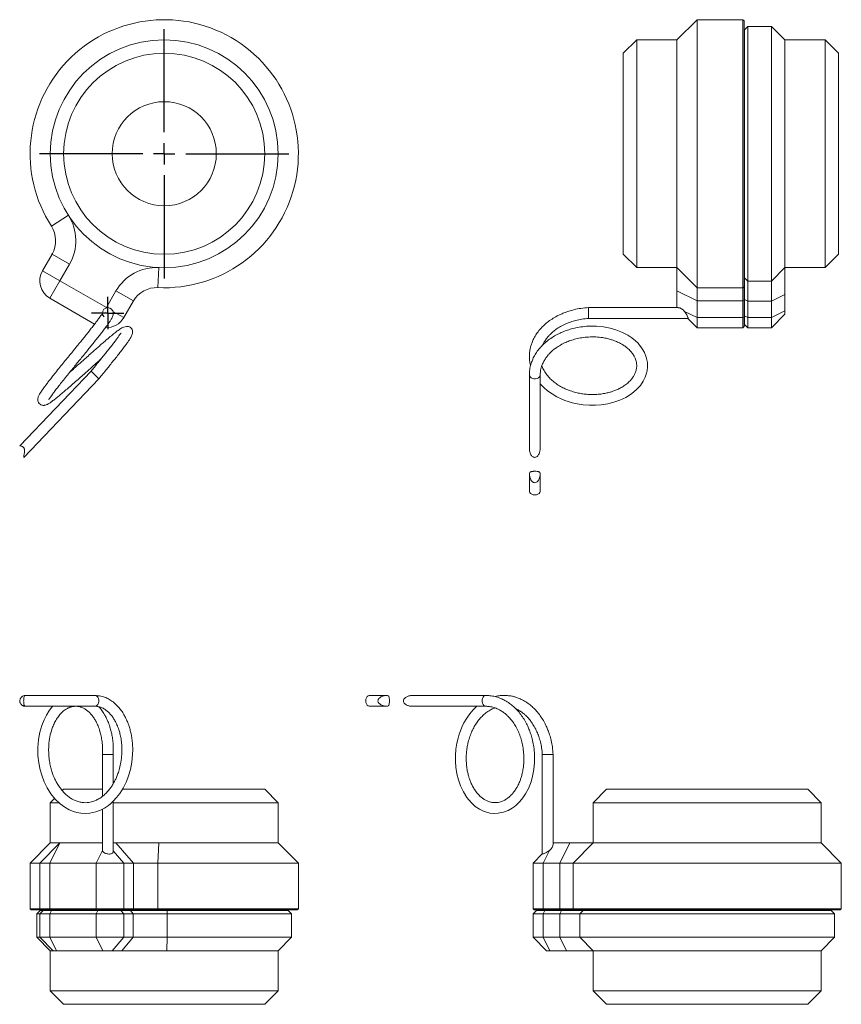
# Model space of a CAD drawing. Header units: inches. Extents: x 1.4 to 14.6, y 1.6 to 10.8.
# Tile 2 of 2: x 7 to 14.6, y 1.6 to 10.8. Entities that reach past the tile are written whole.
import ezdxf

# ---------------------------------------------------------------- set-up
doc = ezdxf.new("R2010")
doc.units = ezdxf.units.IN
doc.header["$MEASUREMENT"] = 0
doc.layers.add('FORMAT', color=7, linetype='Continuous')

# ---------------------------------------------------------------- blocks, each defined once
blk = doc.blocks.new('SW_CENTERMARKSYMBOL_0')
at = {"layer": 'FORMAT', "color": 0}
for p, q in [((0, 0.2), (0, 1.1625)), ((0, 0), (0, 0.1)), ((-0.2, 0), (-1.1625, 0)), ((0, 0), (-0.1, 0)), ((0, 0), (0, -0.1)), ((0, 0), (0.1, 0)), ((0.2, 0), (1.1625, 0)), ((0, -0.2), (0, -1.1625))]:
    blk.add_line(p, q, dxfattribs=at)
blk = doc.blocks.new('SW_CENTERMARKSYMBOL_1')
at = {"layer": 'FORMAT', "color": 0}
for p, q in [((0, 0.1), (0, 0.1505)), ((0, 0), (0, 0.1)), ((-0.1, 0), (-0.1505, 0)), ((0, 0), (-0.1, 0)), ((0, 0), (0, -0.1)), ((0, 0), (0.1, 0)), ((0.1, 0), (0.1505, 0)), ((0, -0.1), (0, -0.1505))]:
    blk.add_line(p, q, dxfattribs=at)

msp = doc.modelspace()

# ---------------------------------------------------------------- linework, layer by layer
at = {"color": 7, "linetype": 'Continuous', "lineweight": 15}
for p, q in [((13.2803, 10.8189), (13.0928, 10.6314)), ((13.7078, 10.8189), (13.2803, 10.8189)), ((13.2803, 10.8189), (13.2803, 8.3189)), ((13.7178, 10.8089), (13.7078, 10.8189)), ((13.7078, 8.3189), (13.7078, 10.8189)), ((13.7178, 10.8089), (13.7178, 8.3289)), ((13.7541, 10.7564), (13.7228, 10.7252)), ((13.9728, 10.7564), (13.7541, 10.7564)), ((13.7541, 10.7564), (13.7541, 8.3817)), ((14.0978, 10.6314), (13.9728, 10.7564)), ((13.9728, 8.3817), (13.9728, 10.7564)), ((13.7228, 8.413), (13.7228, 10.7252)), ((12.7178, 10.6314), (12.5928, 10.5064)), ((13.0928, 10.6314), (12.7178, 10.6314)), ((12.7178, 10.6314), (12.7178, 8.5064)), ((13.0928, 8.5064), (13.0928, 10.6314)), ((13.7228, 10.6489), (13.7178, 10.6489)), ((14.4728, 10.6314), (14.0978, 10.6314)), ((14.0978, 10.6314), (14.0978, 8.5067)), ((14.5978, 10.5064), (14.4728, 10.6314)), ((14.4728, 9.0377), (14.4728, 10.6314)), ((12.5928, 8.6314), (12.5928, 10.5064)), ((14.5978, 10.5064), (14.5978, 9.1002)), ((14.5978, 9.1002), (14.5978, 8.6314)), ((14.4728, 8.5064), (14.4728, 9.0377)), ((7.2626, 8.8932), (7.4203, 8.9946)), ((7.1791, 8.4778), (7.2687, 8.6331)), ((7.268, 8.6318), (7.2719, 8.6388)), ((7.2687, 8.6331), (7.4311, 8.5394)), ((12.5928, 8.6314), (12.7178, 8.5064)), ((14.4728, 8.5064), (14.5978, 8.6314)), ((7.3414, 8.3841), (7.1791, 8.4778)), ((7.4311, 8.5394), (7.3414, 8.3841)), ((8.2549, 8.3203), (8.2638, 8.5076)), ((12.7178, 8.5064), (13.0928, 8.5064)), ((13.0928, 8.5064), (13.2803, 8.3189)), ((13.0928, 8.2894), (13.0928, 8.5064)), ((13.7178, 8.4889), (13.7228, 8.4889)), ((14.0978, 8.5067), (13.9728, 8.3817)), ((14.0978, 8.5067), (14.0978, 8.2568)), ((14.0978, 8.5064), (14.4728, 8.5064)), ((7.3414, 8.3841), (7.2477, 8.2217)), ((7.3414, 8.3841), (7.7745, 8.1341)), ((13.7228, 8.413), (13.7541, 8.3817)), ((13.7228, 8.21), (13.7228, 8.413)), ((13.7541, 8.3817), (13.9728, 8.3817)), ((13.7541, 8.3817), (13.7541, 8.1943)), ((13.9728, 8.1943), (13.9728, 8.3817)), ((7.7745, 8.1341), (7.8641, 8.2894)), ((8.0265, 8.1956), (7.8641, 8.2894)), ((13.2803, 8.1956), (13.0928, 8.2894)), ((13.0928, 8.1341), (13.0928, 8.2894)), ((13.2803, 8.3189), (13.7078, 8.3189)), ((13.2803, 8.3189), (13.2803, 8.1956)), ((13.7078, 8.3189), (13.7178, 8.3289)), ((13.7078, 8.1956), (13.7078, 8.3189)), ((13.7178, 8.3289), (13.7178, 8.2006)), ((7.6654, 7.9805), (7.2477, 8.2217)), ((8.0265, 8.1956), (7.9368, 8.0403)), ((8.0298, 8.2012), (8.0258, 8.1943)), ((13.7078, 8.1956), (13.2803, 8.1956)), ((13.2803, 8.1956), (13.2803, 8.0403)), ((13.7178, 8.2006), (13.7078, 8.1956)), ((13.7078, 8.0403), (13.7078, 8.1956)), ((13.7178, 8.2006), (13.7178, 8.0453)), ((13.7541, 8.1943), (13.7228, 8.21)), ((13.7228, 8.0559), (13.7228, 8.21)), ((13.9728, 8.1943), (13.7541, 8.1943)), ((13.7541, 8.1943), (13.7541, 8.0403)), ((14.0978, 8.2568), (13.9728, 8.1943)), ((13.9728, 8.0403), (13.9728, 8.1943)), ((14.0978, 8.2568), (14.0978, 8.1028)), ((7.7745, 8.1341), (7.7726, 8.1309)), ((7.7745, 8.1341), (7.7776, 8.1322)), ((7.8362, 8.0984), (7.9368, 8.0403)), ((13.1051, 8.1333), (12.2678, 8.1333)), ((12.2678, 8.0479), (12.2678, 8.1333)), ((13.0928, 8.1341), (13.0936, 8.1333)), ((13.0928, 8.1341), (13.0943, 8.1333)), ((13.1642, 8.0984), (13.2803, 8.0403)), ((14.0978, 8.1028), (13.9728, 8.0403)), ((14.0978, 8.1028), (14.0978, 8.0716)), ((7.7388, 8.0723), (7.7339, 8.0638)), ((12.2678, 8.0323), (12.2678, 8.0479)), ((12.2678, 8.0323), (13.1964, 8.0323)), ((13.1946, 8.0323), (13.2803, 7.9466)), ((13.2803, 8.0403), (13.7078, 8.0403)), ((13.2803, 8.0403), (13.2803, 7.9466)), ((13.7178, 8.0453), (13.7078, 8.0403)), ((13.7078, 7.9466), (13.7078, 8.0403)), ((13.7178, 8.0453), (13.7178, 7.9566)), ((13.7541, 8.0403), (13.7228, 8.0559)), ((13.7228, 7.9778), (13.7228, 8.0559)), ((13.7541, 8.0403), (13.9728, 8.0403)), ((13.7541, 8.0403), (13.7541, 7.9466)), ((13.9728, 7.9466), (14.0978, 8.0716)), ((13.9728, 7.9466), (13.9728, 8.0403)), ((13.2803, 7.9466), (13.7078, 7.9466)), ((13.7078, 7.9466), (13.7178, 7.9566)), ((13.7228, 7.9778), (13.7541, 7.9466)), ((13.7541, 7.9466), (13.9728, 7.9466)), ((7.632, 7.5404), (6.967, 6.8449)), ((7.632, 7.5404), (7.705, 7.4706)), ((7.004, 6.7374), (7.705, 7.4706)), ((11.7173, 7.5055), (11.7173, 6.8164)), ((11.8183, 6.8164), (11.8183, 7.5055)), ((11.7173, 6.5795), (11.7173, 6.4213)), ((11.8183, 6.4213), (11.8183, 6.5795)), ((7.6685, 4.5169), (7.0097, 4.5169)), ((10.385, 4.5169), (10.2268, 4.5169)), ((11.3109, 4.5169), (10.6219, 4.5169)), ((7.0097, 4.4159), (7.6685, 4.4159)), ((10.2268, 4.4159), (10.385, 4.4159)), ((10.6219, 4.4159), (11.3109, 4.4159)), ((7.7377, 3.9664), (7.7377, 3.5762)), ((7.7377, 3.9664), (7.8247, 3.9664)), ((7.8247, 3.9664), (7.8387, 3.9664)), ((7.8387, 3.6938), (7.8387, 3.9664)), ((11.8378, 3.9664), (11.8378, 3.0378)), ((11.8378, 3.9664), (11.8534, 3.9664)), ((11.8534, 3.9664), (11.9388, 3.9664)), ((11.9388, 3.1291), (11.9388, 3.9664)), ((7.3767, 3.6414), (7.3641, 3.6288)), ((7.3767, 3.6414), (7.7377, 3.6414)), ((7.9237, 3.6414), (9.2517, 3.6414)), ((9.3767, 3.5164), (9.2517, 3.6414)), ((12.4369, 3.6414), (12.3119, 3.5164)), ((12.4369, 3.6414), (14.3119, 3.6414)), ((14.4369, 3.5164), (14.3119, 3.6414)), ((7.2925, 3.5572), (7.2517, 3.5164)), ((7.2517, 3.5164), (7.2517, 3.1414)), ((7.3314, 3.5164), (7.2517, 3.5164)), ((7.8387, 3.0596), (7.8387, 3.5297)), ((9.3767, 3.5164), (7.8387, 3.5164)), ((9.3767, 3.1414), (9.3767, 3.5164)), ((12.3119, 3.5164), (12.3119, 3.1414)), ((14.4369, 3.5164), (12.3119, 3.5164)), ((14.4369, 3.1414), (14.4369, 3.5164)), ((7.7377, 3.4564), (7.7377, 3.0786)), ((7.2517, 3.1414), (7.0642, 2.9539)), ((7.3414, 3.1414), (7.1539, 2.9539)), ((7.3414, 3.1414), (7.2477, 2.9539)), ((7.2517, 3.1414), (7.3414, 3.1414)), ((7.3414, 3.1414), (7.7377, 3.1414)), ((7.8387, 3.1414), (7.8641, 3.1414)), ((8.0265, 2.9539), (7.8641, 3.1414)), ((7.8641, 3.1414), (8.2638, 3.1414)), ((8.2549, 2.9539), (8.2638, 3.1414)), ((8.2638, 3.1414), (9.3767, 3.1414)), ((9.5642, 2.9539), (9.3767, 3.1414)), ((11.9395, 3.1414), (11.9388, 3.1407)), ((11.9395, 3.1414), (11.9388, 3.1399)), ((11.9395, 3.1414), (12.0948, 3.1414)), ((12.0011, 2.9539), (12.0948, 3.1414)), ((12.0948, 3.1414), (12.3119, 3.1414)), ((12.3119, 3.1414), (12.1244, 2.9539)), ((12.3119, 3.1414), (14.4369, 3.1414)), ((14.6244, 2.9539), (14.4369, 3.1414)), ((7.7388, 3.0701), (7.6807, 2.9539)), ((7.8387, 3.0672), (7.9368, 2.9539)), ((11.8378, 3.0397), (11.752, 2.9539)), ((11.9039, 3.0701), (11.8458, 2.9539)), ((7.0642, 2.9539), (7.0642, 2.5264)), ((7.1539, 2.9539), (7.0642, 2.9539)), ((7.1539, 2.9539), (7.1539, 2.5264)), ((7.2477, 2.9539), (7.1539, 2.9539)), ((7.6807, 2.9539), (7.2477, 2.9539)), ((7.2477, 2.9539), (7.2477, 2.5264)), ((7.9368, 2.9539), (7.6807, 2.9539)), ((7.6807, 2.5264), (7.6807, 2.9539)), ((7.9368, 2.9539), (7.9368, 2.5264)), ((8.0265, 2.9539), (7.9368, 2.9539)), ((8.0265, 2.5264), (8.0265, 2.9539)), ((8.2549, 2.9539), (8.0265, 2.9539)), ((8.2549, 2.9539), (8.2549, 2.5264)), ((9.5642, 2.9539), (8.2549, 2.9539)), ((9.5642, 2.5264), (9.5642, 2.9539)), ((11.752, 2.9539), (11.752, 2.5264)), ((11.8458, 2.9539), (11.752, 2.9539)), ((12.0011, 2.9539), (11.8458, 2.9539)), ((11.8458, 2.9539), (11.8458, 2.5264)), ((12.1244, 2.9539), (12.0011, 2.9539)), ((12.0011, 2.5264), (12.0011, 2.9539)), ((12.1244, 2.9539), (12.1244, 2.5264)), ((14.6244, 2.9539), (12.1244, 2.9539)), ((14.6244, 2.5264), (14.6244, 2.9539)), ((7.0642, 2.5264), (7.0742, 2.5164)), ((7.0642, 2.5264), (7.1539, 2.5264)), ((7.1639, 2.5164), (7.0742, 2.5164)), ((7.1579, 2.5114), (7.1267, 2.4801)), ((7.1267, 2.4801), (7.1267, 2.2614)), ((7.1539, 2.4801), (7.1267, 2.4801)), ((7.1539, 2.5264), (7.1639, 2.5164)), ((7.1539, 2.5264), (7.2477, 2.5264)), ((7.1852, 2.5114), (7.1539, 2.4801)), ((7.1539, 2.4801), (7.1539, 2.2614)), ((7.2477, 2.4801), (7.1539, 2.4801)), ((7.1579, 2.5114), (7.1852, 2.5114)), ((7.2527, 2.5164), (7.1639, 2.5164)), ((7.1852, 2.5114), (7.2633, 2.5114)), ((7.2342, 2.5164), (7.2342, 2.5114)), ((7.2477, 2.5264), (7.2527, 2.5164)), ((7.2477, 2.5264), (7.6807, 2.5264)), ((7.2477, 2.4801), (7.2633, 2.5114)), ((7.6807, 2.4801), (7.2477, 2.4801)), ((7.2477, 2.4801), (7.2477, 2.2614)), ((7.6857, 2.5164), (7.2527, 2.5164)), ((7.2633, 2.5114), (7.6963, 2.5114)), ((7.6807, 2.5264), (7.9368, 2.5264)), ((7.6857, 2.5164), (7.6807, 2.5264)), ((7.6807, 2.4801), (7.6963, 2.5114)), ((7.9368, 2.4801), (7.6807, 2.4801)), ((7.6807, 2.4801), (7.6807, 2.2614)), ((7.9282, 2.5164), (7.6857, 2.5164)), ((7.6963, 2.5114), (7.9098, 2.5114)), ((7.9368, 2.4801), (7.9098, 2.5114)), ((7.9098, 2.5114), (7.9987, 2.5114)), ((7.9282, 2.5164), (7.9368, 2.5264)), ((8.0178, 2.5164), (7.9282, 2.5164)), ((7.9368, 2.5264), (8.0265, 2.5264)), ((7.9368, 2.4801), (7.9368, 2.2614)), ((8.0258, 2.4801), (7.9368, 2.4801)), ((8.0258, 2.4801), (7.9987, 2.5114)), ((7.9987, 2.5114), (8.3411, 2.5114)), ((8.0178, 2.5164), (8.0265, 2.5264)), ((8.2553, 2.5164), (8.0178, 2.5164)), ((8.0258, 2.2614), (8.0258, 2.4801)), ((8.3418, 2.4801), (8.0258, 2.4801)), ((8.0265, 2.5264), (8.2549, 2.5264)), ((8.2553, 2.5164), (8.2549, 2.5264)), ((8.2549, 2.5264), (9.5642, 2.5264)), ((9.5542, 2.5164), (8.2553, 2.5164)), ((8.3411, 2.5114), (8.3418, 2.4801)), ((8.3411, 2.5114), (9.4704, 2.5114)), ((8.3418, 2.4801), (8.3418, 2.2614)), ((9.5017, 2.4801), (8.3418, 2.4801)), ((9.3942, 2.5114), (9.3942, 2.5164)), ((9.5017, 2.4801), (9.4704, 2.5114)), ((9.5017, 2.2614), (9.5017, 2.4801)), ((9.5542, 2.5164), (9.5642, 2.5264)), ((11.752, 2.5264), (11.762, 2.5164)), ((11.752, 2.5264), (11.8458, 2.5264)), ((11.7833, 2.5114), (11.752, 2.4801)), ((11.752, 2.4801), (11.752, 2.2614)), ((11.8458, 2.4801), (11.752, 2.4801)), ((11.8508, 2.5164), (11.762, 2.5164)), ((11.7833, 2.5114), (11.8614, 2.5114)), ((11.8458, 2.5264), (12.0011, 2.5264)), ((11.8508, 2.5164), (11.8458, 2.5264)), ((11.8458, 2.4801), (11.8614, 2.5114)), ((11.9998, 2.4801), (11.8458, 2.4801)), ((11.8458, 2.4801), (11.8458, 2.2614)), ((12.0061, 2.5164), (11.8508, 2.5164)), ((11.8614, 2.5114), (12.0154, 2.5114)), ((11.9998, 2.4801), (12.0154, 2.5114)), ((12.1872, 2.4801), (11.9998, 2.4801)), ((11.9998, 2.2614), (11.9998, 2.4801)), ((12.0061, 2.5164), (12.0011, 2.5264)), ((12.0011, 2.5264), (12.1244, 2.5264)), ((12.1344, 2.5164), (12.0061, 2.5164)), ((12.0154, 2.5114), (12.2184, 2.5114)), ((12.1244, 2.5264), (12.1344, 2.5164)), ((12.1244, 2.5264), (14.6244, 2.5264)), ((14.6144, 2.5164), (12.1344, 2.5164)), ((12.2184, 2.5114), (12.1872, 2.4801)), ((14.5619, 2.4801), (12.1872, 2.4801)), ((12.1872, 2.4801), (12.1872, 2.2614)), ((12.2184, 2.5114), (14.5306, 2.5114)), ((12.2944, 2.5164), (12.2944, 2.5114)), ((14.4544, 2.5114), (14.4544, 2.5164)), ((14.5619, 2.4801), (14.5306, 2.5114)), ((14.5619, 2.2614), (14.5619, 2.4801)), ((14.6144, 2.5164), (14.6244, 2.5264)), ((7.1267, 2.2614), (7.2517, 2.1364)), ((7.1267, 2.2614), (7.1539, 2.2614)), ((7.1539, 2.2614), (7.2789, 2.1364)), ((7.1539, 2.2614), (7.2477, 2.2614)), ((7.2477, 2.2614), (7.6807, 2.2614)), ((7.2477, 2.2614), (7.3102, 2.1364)), ((7.6807, 2.2614), (7.9368, 2.2614)), ((7.7432, 2.1364), (7.6807, 2.2614)), ((7.8286, 2.1364), (7.9368, 2.2614)), ((7.9175, 2.1364), (8.0258, 2.2614)), ((7.9368, 2.2614), (8.0258, 2.2614)), ((8.0258, 2.2614), (8.3418, 2.2614)), ((8.3389, 2.1364), (8.3418, 2.2614)), ((8.3418, 2.2614), (9.5017, 2.2614)), ((9.3767, 2.1364), (9.5017, 2.2614)), ((11.752, 2.2614), (11.877, 2.1364)), ((11.752, 2.2614), (11.8458, 2.2614)), ((11.9083, 2.1364), (11.8458, 2.2614)), ((11.8458, 2.2614), (11.9998, 2.2614)), ((12.0623, 2.1364), (11.9998, 2.2614)), ((11.9998, 2.2614), (12.1872, 2.2614)), ((12.3122, 2.1364), (12.1872, 2.2614)), ((12.1872, 2.2614), (14.5619, 2.2614)), ((14.4369, 2.1364), (14.5619, 2.2614)), ((7.2517, 2.1364), (7.2517, 1.7614)), ((7.2789, 2.1364), (7.2517, 2.1364)), ((7.3102, 2.1364), (7.2789, 2.1364)), ((7.7432, 2.1364), (7.3102, 2.1364)), ((7.8286, 2.1364), (7.7432, 2.1364)), ((7.9175, 2.1364), (7.8286, 2.1364)), ((8.3389, 2.1364), (7.9175, 2.1364)), ((9.3767, 2.1364), (8.3389, 2.1364)), ((9.3767, 1.7614), (9.3767, 2.1364)), ((11.9083, 2.1364), (11.877, 2.1364)), ((12.0623, 2.1364), (11.9083, 2.1364)), ((12.3122, 2.1364), (12.0623, 2.1364)), ((12.3119, 2.1364), (12.3119, 1.7614)), ((14.4369, 2.1364), (12.3122, 2.1364)), ((14.4369, 1.7614), (14.4369, 2.1364)), ((7.2517, 1.7614), (7.3767, 1.6364)), ((7.2517, 1.7614), (9.2344, 1.7614)), ((9.2344, 1.7614), (9.3767, 1.7614)), ((9.2517, 1.6364), (9.3767, 1.7614)), ((12.3119, 1.7614), (12.4369, 1.6364)), ((12.3119, 1.7614), (12.8431, 1.7614)), ((12.8431, 1.7614), (14.4369, 1.7614)), ((14.3119, 1.6364), (14.4369, 1.7614)), ((9.1261, 1.6364), (7.3767, 1.6364)), ((9.2517, 1.6364), (9.1261, 1.6364)), ((12.9056, 1.6364), (12.4369, 1.6364)), ((14.3119, 1.6364), (12.9056, 1.6364))]:
    msp.add_line(p, q, dxfattribs=at)
at = {"color": 7, "linetype": 'Continuous', "lineweight": 15, "flags": 128}
for points in [[(11.8183, 7.4233), (11.8528, 7.3876), (11.8873, 7.3581), (11.9289, 7.3285), (11.9741, 7.302), (12.0144, 7.2825), (12.0481, 7.2687), (12.0787, 7.2579), (12.1169, 7.2466), (12.1639, 7.2359), (12.2195, 7.2272), (12.2786, 7.2227), (12.3345, 7.2228), (12.3867, 7.2267), (12.4494, 7.2365), (12.5053, 7.2506), (12.5612, 7.2703), (12.6171, 7.2967), (12.6706, 7.3305), (12.7162, 7.3687), (12.7518, 7.408), (12.7782, 7.4469), (12.7968, 7.4846), (12.8065, 7.5119), (12.8141, 7.5437), (12.8182, 7.582), (12.8168, 7.6213), (12.8068, 7.6708), (12.7903, 7.7139), (12.77, 7.7503), (12.7571, 7.7688), (12.7444, 7.7849), (12.7297, 7.8014), (12.7067, 7.824), (12.6729, 7.8515), (12.6345, 7.877), (12.5852, 7.9029), (12.5242, 7.9271), (12.4705, 7.9424), (12.4094, 7.9541), (12.3414, 7.9607), (12.2678, 7.9606), (12.2678, 7.9606)], [(11.7173, 7.5056), (11.7186, 7.4977), (11.7241, 7.488), (11.7335, 7.4799), (11.7459, 7.474), (11.7603, 7.471), (11.7754, 7.471), (11.7898, 7.474), (11.8022, 7.4799), (11.8116, 7.488), (11.8171, 7.4977), (11.8183, 7.5055)], [(11.7678, 6.3864), (11.753, 6.3879), (11.7394, 6.3925), (11.7284, 6.3995), (11.7208, 6.4085), (11.7175, 6.4187), (11.7173, 6.4213)], [(11.8183, 6.4213), (11.8182, 6.4187), (11.8149, 6.4085), (11.8073, 6.3995), (11.7963, 6.3925), (11.7827, 6.3879), (11.7678, 6.3864)], [(7.6685, 4.5169), (7.6766, 4.5156), (7.6868, 4.5101), (7.6953, 4.5007), (7.7014, 4.4883), (7.7046, 4.4739), (7.7046, 4.4589), (7.7014, 4.4445), (7.6953, 4.432), (7.6868, 4.4226), (7.6766, 4.4171), (7.6685, 4.4159)], [(10.1919, 4.4664), (10.1934, 4.4813), (10.1979, 4.4948), (10.205, 4.5059), (10.214, 4.5134), (10.2242, 4.5167), (10.2268, 4.5169)], [(11.311, 4.5169), (11.3032, 4.5156), (11.2935, 4.5101), (11.2854, 4.5007), (11.2795, 4.4883), (11.2764, 4.4739), (11.2764, 4.4589), (11.2795, 4.4445), (11.2854, 4.432), (11.2935, 4.4226), (11.3032, 4.4171), (11.311, 4.4159)], [(7.2762, 4.4159), (7.2647, 4.404), (7.2379, 4.3692), (7.2158, 4.334), (7.1938, 4.2909), (7.1724, 4.2367), (7.1543, 4.1734), (7.142, 4.1048), (7.1362, 4.032), (7.1375, 3.9578), (7.1452, 3.8877), (7.1583, 3.823), (7.1753, 3.7648), (7.1962, 3.7104), (7.2235, 3.655), (7.2578, 3.6003), (7.2991, 3.5489), (7.3428, 3.5068), (7.3867, 3.4743), (7.4292, 3.4505), (7.4696, 3.434), (7.4995, 3.4253), (7.5355, 3.4186), (7.5776, 3.4159), (7.6206, 3.4186), (7.6755, 3.4304), (7.7205, 3.4474), (7.7572, 3.4666), (7.7765, 3.4788), (7.7937, 3.4911), (7.8128, 3.5062), (7.8389, 3.5299), (7.8706, 3.5642), (7.9003, 3.603), (7.9313, 3.6523), (7.9613, 3.7132), (7.9815, 3.7665), (7.999, 3.8269), (8.0121, 3.894), (8.0194, 3.9664), (8.0194, 3.9664)], [(10.2268, 4.4159), (10.2242, 4.416), (10.214, 4.4194), (10.205, 4.4269), (10.1979, 4.4379), (10.1934, 4.4515), (10.1919, 4.4664)], [(11.2288, 4.4159), (11.193, 4.3814), (11.1636, 4.3469), (11.134, 4.3053), (11.1075, 4.2601), (11.088, 4.2198), (11.0742, 4.1861), (11.0634, 4.1556), (11.0521, 4.1173), (11.0413, 4.0703), (11.0327, 4.0147), (11.0282, 3.9556), (11.0282, 3.8997), (11.0321, 3.8476), (11.042, 3.7848), (11.056, 3.7289), (11.0757, 3.673), (11.1022, 3.6172), (11.1359, 3.5636), (11.1741, 3.518), (11.2134, 3.4824), (11.2524, 3.456), (11.2901, 3.4374), (11.3174, 3.4277), (11.3492, 3.4201), (11.3874, 3.4161), (11.4267, 3.4175), (11.4762, 3.4274), (11.5193, 3.4439), (11.5558, 3.4643), (11.5743, 3.4771), (11.5904, 3.4898), (11.6069, 3.5045), (11.6295, 3.5276), (11.657, 3.5613), (11.6824, 3.5997), (11.7084, 3.649), (11.7325, 3.71), (11.7479, 3.7637), (11.7596, 3.8248), (11.7661, 3.8928), (11.766, 3.9664), (11.766, 3.9664)]]:
    msp.add_lwpolyline(points, dxfattribs=at)
at = {"color": 7, "linetype": 'Continuous', "lineweight": 15}
for radius in [1.0625, 0.9375, 0.485]:
    msp.add_circle((8.3142, 9.5689), radius, dxfattribs=at)
for centre, radius, start, end in [((8.3142, 9.5689), 1.25, 267.27961, 212.72039), ((7.0522, 8.7581), 0.4375, 330, 32.72039), ((7.0522, 8.7581), 0.25, 330, 32.72039), ((7.3414, 8.3841), 0.1875, 150, 240), ((8.243, 8.0706), 0.4375, 87.27961, 150), ((8.243, 8.0706), 0.25, 87.27961, 150), ((7.7882, 8.0828), 0.0505, 46.29978, 225.85122), ((7.7745, 8.1341), 0.1875, 267.83958, 330), ((7.0204, 4.4642), 0.0534, 100.33325, 177.69257)]:
    msp.add_arc(centre, radius, start, end, dxfattribs=at)
for centre, major_axis, start_param, end_param in [((13.1303, 8.0828), (-0.0437, 0.0437), 4.502097, 5.759587), ((11.8883, 3.1039), (0.0437, 0.0437), 4.502097, 5.759587), ((7.7882, 3.1039), (0.0437, 0.0437), 2.617994, 2.828286)]:
    msp.add_ellipse(centre, major_axis=major_axis, ratio=0.57735, start_param=start_param, end_param=end_param, dxfattribs=at)
for points, knots in [([(7.2371, 7.2726), (7.2372, 7.2724), (7.2374, 7.2718), (7.2425, 7.2816), (7.2504, 7.2936), (7.2616, 7.3101), (7.2754, 7.3295), (7.2939, 7.3546), (7.3179, 7.3861), (7.3484, 7.4251), (7.3832, 7.4691), (7.4212, 7.5165), (7.4595, 7.5636), (7.4948, 7.6071), (7.5281, 7.648), (7.5621, 7.6897), (7.5957, 7.7311), (7.6286, 7.7716), (7.6598, 7.8105), (7.691, 7.8497), (7.7211, 7.8878), (7.749, 7.9239), (7.7734, 7.9563), (7.7931, 7.9837), (7.8071, 8.0041), (7.8172, 8.0199), (7.8254, 8.0344), (7.8325, 8.05), (7.8374, 8.0669), (7.839, 8.0845), (7.8357, 8.1036), (7.8274, 8.1139), (7.8231, 8.1193)], [0, 0, 0, 0, 0.01675, 0.047495, 0.078054, 0.108546, 0.13912, 0.169605, 0.210483, 0.252515, 0.296265, 0.341463, 0.384734, 0.422272, 0.455001, 0.490475, 0.530246, 0.563227, 0.599117, 0.637421, 0.67653, 0.716512, 0.757687, 0.79669, 0.83033, 0.849947, 0.870814, 0.89582, 0.917576, 0.942147, 0.969669, 1, 1, 1, 1]), ([(12.2678, 8.1333), (12.2446, 8.1315), (12.2003, 8.1281), (12.1387, 8.116), (12.0859, 8.1015), (12.0419, 8.0859), (12.0063, 8.0707), (11.9686, 8.0521), (11.928, 8.0284), (11.8839, 7.9968), (11.8459, 7.9635), (11.8123, 7.9275), (11.783, 7.8891), (11.7591, 7.8486), (11.7422, 7.8108), (11.731, 7.7776), (11.723, 7.7444), (11.7176, 7.7066), (11.7169, 7.6633), (11.7203, 7.6246), (11.7263, 7.6015), (11.7284, 7.5933)], [0, 0, 0, 0, 0.072735, 0.138056, 0.195434, 0.24463, 0.285846, 0.319503, 0.38068, 0.439981, 0.500938, 0.553307, 0.612053, 0.673019, 0.724485, 0.765603, 0.804076, 0.853077, 0.909836, 0.968225, 1, 1, 1, 1]), ([(13.1642, 8.0984), (13.1652, 8.097), (13.1706, 8.0899), (13.1798, 8.0756), (13.1891, 8.0569), (13.1948, 8.0424), (13.1966, 8.0346), (13.1966, 8.0317), (13.1955, 8.0324), (13.1954, 8.0325)], [0, 0, 0, 0, 0.051684, 0.269347, 0.488168, 0.67725, 0.840779, 0.991194, 1, 1, 1, 1]), ([(7.732, 8.0666), (7.732, 8.0666), (7.7308, 8.0673), (7.7288, 8.0662), (7.7243, 8.061), (7.7166, 8.0501), (7.7038, 8.0319), (7.684, 8.0049), (7.6608, 7.9743), (7.6349, 7.9411), (7.6072, 7.9059), (7.5778, 7.8692), (7.548, 7.832), (7.5161, 7.7928), (7.4841, 7.7534), (7.4508, 7.7125), (7.4171, 7.6711), (7.3803, 7.6259), (7.3402, 7.5765), (7.3028, 7.5297), (7.2699, 7.4882), (7.2427, 7.4535), (7.2186, 7.422), (7.1957, 7.3912), (7.1752, 7.3623), (7.1582, 7.3366), (7.1475, 7.3179), (7.1406, 7.3026), (7.1372, 7.291), (7.1358, 7.281), (7.1358, 7.2704), (7.1389, 7.256), (7.1485, 7.2394), (7.1642, 7.2275), (7.1799, 7.2226), (7.1937, 7.2219), (7.2132, 7.2253), (7.2315, 7.2344), (7.2551, 7.2495), (7.2841, 7.271), (7.3159, 7.2963), (7.3505, 7.3249), (7.3878, 7.3568), (7.4294, 7.3928), (7.4748, 7.4325), (7.5209, 7.4733), (7.5642, 7.512), (7.6041, 7.5475), (7.6434, 7.5826), (7.6814, 7.6164), (7.7095, 7.6415), (7.7233, 7.6536), (7.726, 7.656)], [0, 0, 0, 0, 0.000168, 0.013288, 0.026533, 0.040296, 0.062109, 0.085116, 0.108002, 0.130365, 0.15248, 0.174293, 0.195667, 0.215553, 0.23897, 0.259218, 0.280774, 0.304974, 0.332086, 0.36232, 0.385601, 0.408301, 0.430706, 0.452717, 0.48071, 0.50705, 0.531663, 0.547944, 0.562368, 0.569008, 0.576379, 0.585168, 0.595656, 0.606726, 0.617368, 0.627548, 0.637376, 0.666415, 0.695533, 0.724206, 0.752906, 0.778435, 0.804395, 0.831179, 0.858793, 0.886391, 0.910765, 0.931697, 0.952466, 0.975869, 0.995195, 1, 1, 1, 1]), ([(11.8422, 7.7857), (11.8431, 7.788), (11.8478, 7.8004), (11.8581, 7.8177), (11.8708, 7.8372), (11.8814, 7.8515), (11.8943, 7.8672), (11.9123, 7.8867), (11.9369, 7.9094), (11.969, 7.9342), (12.0085, 7.9593), (12.0531, 7.9817), (12.1012, 8.0005), (12.1514, 8.0154), (12.2076, 8.0271), (12.2473, 8.0306), (12.2678, 8.0323)], [0, 0, 0, 0, 0.01756, 0.093905, 0.135238, 0.173211, 0.211271, 0.265905, 0.339528, 0.415943, 0.505936, 0.608982, 0.694763, 0.788849, 0.890858, 1, 1, 1, 1]), ([(8.0038, 7.9466), (7.9993, 7.9499), (7.9907, 7.9563), (7.9717, 7.9596), (7.9506, 7.9571), (7.9287, 7.9492), (7.9094, 7.9389), (7.8875, 7.9242), (7.8596, 7.9028), (7.8231, 7.8733), (7.7838, 7.8401), (7.7456, 7.8072), (7.71, 7.7761), (7.6736, 7.7442), (7.6346, 7.7096), (7.595, 7.6743), (7.5549, 7.6385), (7.5156, 7.6035), (7.4738, 7.5662), (7.4453, 7.541), (7.4304, 7.5277)], [0, 0, 0, 0, 0.048137, 0.091462, 0.146778, 0.190622, 0.227295, 0.265038, 0.337213, 0.416003, 0.493482, 0.549956, 0.605494, 0.659777, 0.711821, 0.773422, 0.826388, 0.877905, 0.936038, 1, 1, 1, 1]), ([(7.705, 7.4706), (7.706, 7.4718), (7.7181, 7.4867), (7.7428, 7.517), (7.7764, 7.5583), (7.8093, 7.5989), (7.8405, 7.6377), (7.8717, 7.6769), (7.9018, 7.715), (7.9297, 7.7511), (7.9541, 7.7836), (7.9738, 7.811), (7.9878, 7.8314), (7.9979, 7.8472), (8.0061, 7.8616), (8.0132, 7.8772), (8.0181, 7.8941), (8.0197, 7.9117), (8.0164, 7.9309), (8.0081, 7.9412), (8.0038, 7.9466)], [0, 0, 0, 0, 0.0055683, 0.0702955, 0.1428634, 0.2030414, 0.2685296, 0.3384196, 0.4097808, 0.482734, 0.5578641, 0.6290301, 0.6904118, 0.7262067, 0.7642806, 0.8099077, 0.8496058, 0.8944394, 0.9446564, 1, 1, 1, 1]), ([(12.2678, 7.9606), (12.2446, 7.9588), (12.2003, 7.9553), (12.1387, 7.9432), (12.0859, 7.9287), (12.0419, 7.9131), (12.0063, 7.8979), (11.9686, 7.8793), (11.928, 7.8556), (11.8839, 7.824), (11.8459, 7.7907), (11.8123, 7.7548), (11.783, 7.7163), (11.7591, 7.6758), (11.7406, 7.6345), (11.727, 7.5915), (11.7184, 7.5479), (11.7183, 7.5184), (11.7182, 7.5055)], [0, 0, 0, 0, 0.081589, 0.15486, 0.219223, 0.274407, 0.32064, 0.358393, 0.427017, 0.493536, 0.561912, 0.620657, 0.686553, 0.75494, 0.81267, 0.87476, 0.944924, 1, 1, 1, 1]), ([(7.9127, 7.8939), (7.9127, 7.8939), (7.9115, 7.8945), (7.9095, 7.8934), (7.905, 7.8882), (7.8973, 7.8774), (7.8845, 7.8591), (7.8647, 7.8321), (7.8415, 7.8015), (7.8156, 7.7684), (7.7879, 7.7332), (7.7585, 7.6964), (7.7287, 7.6593), (7.6968, 7.6201), (7.6648, 7.5806), (7.6425, 7.5532), (7.6321, 7.5405), (7.6321, 7.5405)], [0, 0, 0, 0, 0.00065, 0.051252, 0.102334, 0.155418, 0.239547, 0.328285, 0.416553, 0.502805, 0.5881, 0.672228, 0.754666, 0.831362, 0.921679, 0.999776, 1, 1, 1, 1]), ([(11.8183, 7.5055), (11.8183, 7.5056), (11.8184, 7.5171), (11.8201, 7.5433), (11.8288, 7.5814), (11.8432, 7.618), (11.858, 7.6449), (11.8708, 7.6644), (11.8814, 7.6788), (11.8943, 7.6944), (11.9123, 7.7139), (11.9369, 7.7366), (11.969, 7.7614), (12.0085, 7.7866), (12.0531, 7.809), (12.1012, 7.8278), (12.1514, 7.8426), (12.2076, 7.8544), (12.2473, 7.8578), (12.2678, 7.8596)], [0, 0, 0, 0, 0.000976, 0.066783, 0.153159, 0.225591, 0.285771, 0.318351, 0.348284, 0.378285, 0.421349, 0.479383, 0.539617, 0.610554, 0.69178, 0.759397, 0.83356, 0.913969, 1, 1, 1, 1]), ([(12.2678, 7.8596), (12.2914, 7.8602), (12.3353, 7.8614), (12.3948, 7.8552), (12.443, 7.846), (12.4803, 7.8357), (12.5076, 7.8263), (12.5305, 7.8172), (12.5538, 7.8066), (12.5812, 7.792), (12.6104, 7.7731), (12.6408, 7.7487), (12.668, 7.7205), (12.6892, 7.6906), (12.7022, 7.6649), (12.7102, 7.6425), (12.7154, 7.6211), (12.7179, 7.5976), (12.7168, 7.5702), (12.7109, 7.5414), (12.6994, 7.5119), (12.6833, 7.484), (12.6621, 7.4567), (12.6343, 7.4292), (12.6013, 7.4041), (12.5653, 7.3827), (12.5308, 7.3664), (12.4983, 7.3539), (12.4655, 7.3437), (12.4287, 7.3347), (12.3831, 7.3271), (12.3341, 7.323), (12.2848, 7.3228), (12.239, 7.3259), (12.1944, 7.3322), (12.1476, 7.3422), (12.0998, 7.3564), (12.0515, 7.3756), (12.0069, 7.3982), (11.9659, 7.4243), (11.9284, 7.4541), (11.8944, 7.4878), (11.8655, 7.5256), (11.8451, 7.5608), (11.8369, 7.5833), (11.8338, 7.5918)], [0, 0, 0, 0, 0.03458, 0.064556, 0.089656, 0.109849, 0.125375, 0.136197, 0.150574, 0.168718, 0.190524, 0.213938, 0.243289, 0.270331, 0.294281, 0.310167, 0.328117, 0.349455, 0.37115, 0.398559, 0.423639, 0.4475, 0.472071, 0.497843, 0.526497, 0.550141, 0.572415, 0.591566, 0.607547, 0.627246, 0.650679, 0.677893, 0.700575, 0.723186, 0.745163, 0.766418, 0.793458, 0.819202, 0.844956, 0.870758, 0.896713, 0.924005, 0.953137, 0.98225, 1, 1, 1, 1]), ([(7.004, 6.7374), (7.004, 6.7374), (7.0039, 6.7368), (7.0041, 6.739), (7.0048, 6.7447), (7.0068, 6.7587), (7.01, 6.7772), (7.0119, 6.7966), (7.0117, 6.8107), (7.0086, 6.8222), (7.0036, 6.8298), (6.9959, 6.8361), (6.9849, 6.841), (6.9741, 6.8436), (6.9679, 6.8447), (6.9673, 6.8448), (6.967, 6.8449)], [0, 0, 0, 0, 0.001756, 0.059161, 0.116834, 0.206713, 0.361259, 0.446532, 0.534332, 0.590148, 0.636348, 0.682371, 0.76083, 0.862271, 0.946341, 1, 1, 1, 1]), ([(11.8181, 6.8164), (11.8181, 6.8136), (11.8179, 6.8026), (11.8128, 6.7815), (11.8037, 6.7604), (11.7909, 6.7456), (11.7794, 6.7387), (11.7675, 6.7367), (11.7569, 6.7387), (11.7457, 6.7449), (11.733, 6.7587), (11.7245, 6.7773), (11.7194, 6.7966), (11.7173, 6.8087), (11.7175, 6.8151), (11.7175, 6.8164)], [0, 0, 0, 0, 0.04221, 0.1648127, 0.3099469, 0.379507, 0.449701, 0.5013248, 0.552981, 0.6048775, 0.6857549, 0.824823, 0.9015562, 0.9805628, 1, 1, 1, 1]), ([(11.7678, 6.6075), (11.764, 6.6075), (11.7602, 6.6074), (11.7528, 6.607), (11.7492, 6.6068), (11.7425, 6.606), (11.7394, 6.6055), (11.7337, 6.6042), (11.7311, 6.6034), (11.7264, 6.6012), (11.7244, 6.5998), (11.721, 6.5962), (11.7197, 6.5939), (11.7179, 6.5881), (11.7174, 6.5846), (11.7173, 6.5772), (11.7176, 6.5734), (11.719, 6.562), (11.7207, 6.5545), (11.7253, 6.5399), (11.7281, 6.5329), (11.7357, 6.5197), (11.7404, 6.5134), (11.7494, 6.5063), (11.7527, 6.5044), (11.7599, 6.5016), (11.7637, 6.5008), (11.7754, 6.5007), (11.7829, 6.5038), (11.7951, 6.5132), (11.7998, 6.5194), (11.8074, 6.5325), (11.8103, 6.5395), (11.8149, 6.5541), (11.8166, 6.5615), (11.8181, 6.5729), (11.8184, 6.5768), (11.8183, 6.5842), (11.8179, 6.5877), (11.8161, 6.5937), (11.8148, 6.596), (11.8114, 6.5997), (11.8094, 6.6011), (11.8047, 6.6033), (11.8022, 6.6041), (11.7965, 6.6055), (11.7933, 6.606), (11.7833, 6.6071), (11.7756, 6.6075), (11.7678, 6.6075)], [0, 0, 0, 0, 0.03125, 0.03125, 0.0625, 0.0625, 0.09375, 0.09375, 0.125, 0.125, 0.15625, 0.15625, 0.1875, 0.1875, 0.21875, 0.21875, 0.25, 0.25, 0.3125, 0.3125, 0.375, 0.375, 0.4375, 0.4375, 0.46875, 0.46875, 0.5, 0.5, 0.5625, 0.5625, 0.625, 0.625, 0.6875, 0.6875, 0.75, 0.75, 0.78125, 0.78125, 0.8125, 0.8125, 0.84375, 0.84375, 0.875, 0.875, 0.90625, 0.90625, 0.9375, 0.9375, 1, 1, 1, 1]), ([(7.0111, 4.4179), (7.0111, 4.4189), (7.0108, 4.4218), (7.007, 4.4306), (7.0049, 4.4433), (7.0041, 4.4548), (7.0039, 4.4667), (7.0041, 4.4773), (7.0048, 4.4885), (7.0069, 4.5013), (7.0097, 4.5095), (7.0119, 4.5142), (7.0115, 4.515), (7.0114, 4.5152)], [0, 0, 0, 0, 0.104054, 0.275486, 0.35765, 0.440563, 0.50154, 0.562557, 0.623857, 0.719389, 0.883655, 0.974292, 1, 1, 1, 1]), ([(8.0194, 3.9664), (8.02, 3.9879), (8.0212, 4.0287), (8.0171, 4.0858), (8.0103, 4.1351), (8.001, 4.1799), (7.9903, 4.2185), (7.9796, 4.2497), (7.969, 4.2767), (7.9562, 4.3052), (7.9379, 4.3398), (7.9143, 4.3763), (7.8838, 4.4144), (7.848, 4.4491), (7.8085, 4.4774), (7.7677, 4.498), (7.7215, 4.5135), (7.6873, 4.5156), (7.6685, 4.5167)], [0, 0, 0, 0, 0.075863, 0.144154, 0.204378, 0.256297, 0.312678, 0.354989, 0.383436, 0.42583, 0.478456, 0.541132, 0.606297, 0.688339, 0.764215, 0.83163, 0.90715, 1, 1, 1, 1]), ([(10.4129, 4.4664), (10.4129, 4.4703), (10.4128, 4.4741), (10.4125, 4.4814), (10.4122, 4.485), (10.4115, 4.4917), (10.411, 4.4948), (10.4097, 4.5006), (10.4088, 4.5031), (10.4066, 4.5078), (10.4053, 4.5098), (10.4016, 4.5132), (10.3994, 4.5146), (10.3935, 4.5164), (10.3901, 4.5168), (10.3827, 4.5169), (10.3789, 4.5167), (10.3674, 4.5153), (10.36, 4.5136), (10.3454, 4.509), (10.3384, 4.5061), (10.3252, 4.4986), (10.3189, 4.4938), (10.3118, 4.4848), (10.3098, 4.4815), (10.307, 4.4743), (10.3063, 4.4705), (10.3062, 4.4588), (10.3092, 4.4513), (10.3187, 4.4392), (10.3248, 4.4344), (10.338, 4.4268), (10.345, 4.4239), (10.3596, 4.4193), (10.367, 4.4176), (10.3784, 4.4161), (10.3823, 4.4158), (10.3897, 4.4159), (10.3932, 4.4163), (10.3991, 4.4181), (10.4015, 4.4194), (10.4052, 4.4228), (10.4066, 4.4248), (10.4088, 4.4295), (10.4096, 4.4321), (10.4109, 4.4378), (10.4114, 4.4409), (10.4126, 4.4509), (10.4129, 4.4586), (10.4129, 4.4664)], [0, 0, 0, 0, 0.03125, 0.03125, 0.0625, 0.0625, 0.09375, 0.09375, 0.125, 0.125, 0.15625, 0.15625, 0.1875, 0.1875, 0.21875, 0.21875, 0.25, 0.25, 0.3125, 0.3125, 0.375, 0.375, 0.4375, 0.4375, 0.46875, 0.46875, 0.5, 0.5, 0.5625, 0.5625, 0.625, 0.625, 0.6875, 0.6875, 0.75, 0.75, 0.78125, 0.78125, 0.8125, 0.8125, 0.84375, 0.84375, 0.875, 0.875, 0.90625, 0.90625, 0.9375, 0.9375, 1, 1, 1, 1]), ([(10.6219, 4.4161), (10.619, 4.4161), (10.608, 4.4163), (10.587, 4.4214), (10.5659, 4.4305), (10.5511, 4.4433), (10.5441, 4.4548), (10.5422, 4.4667), (10.5442, 4.4773), (10.5503, 4.4885), (10.5641, 4.5013), (10.5827, 4.5097), (10.602, 4.5148), (10.6142, 4.5169), (10.6206, 4.5167), (10.6219, 4.5167)], [0, 0, 0, 0, 0.04221, 0.164813, 0.309947, 0.379507, 0.449701, 0.501325, 0.552981, 0.604878, 0.685755, 0.824823, 0.901556, 0.980563, 1, 1, 1, 1]), ([(11.766, 3.9664), (11.7642, 3.9897), (11.7608, 4.0339), (11.7487, 4.0955), (11.7342, 4.1484), (11.7186, 4.1923), (11.7034, 4.2279), (11.6848, 4.2656), (11.6611, 4.3062), (11.6295, 4.3503), (11.5962, 4.3883), (11.5602, 4.422), (11.5218, 4.4512), (11.4813, 4.4752), (11.44, 4.4937), (11.3969, 4.5072), (11.3533, 4.5158), (11.3239, 4.516), (11.311, 4.516)], [0, 0, 0, 0, 0.081589, 0.15486, 0.219223, 0.274407, 0.32064, 0.358393, 0.427017, 0.493536, 0.561912, 0.620657, 0.686553, 0.75494, 0.81267, 0.87476, 0.944924, 1, 1, 1, 1]), ([(11.9388, 3.9664), (11.937, 3.9897), (11.9335, 4.0339), (11.9215, 4.0955), (11.907, 4.1484), (11.8914, 4.1923), (11.8762, 4.2279), (11.8576, 4.2656), (11.8339, 4.3062), (11.8023, 4.3503), (11.769, 4.3883), (11.733, 4.422), (11.6945, 4.4512), (11.654, 4.4752), (11.6162, 4.4921), (11.5831, 4.5032), (11.5499, 4.5112), (11.5121, 4.5166), (11.4688, 4.5174), (11.4301, 4.5139), (11.4069, 4.508), (11.3987, 4.5058)], [0, 0, 0, 0, 0.072735, 0.138056, 0.195434, 0.24463, 0.285846, 0.319503, 0.38068, 0.439981, 0.500938, 0.553307, 0.612053, 0.673019, 0.724485, 0.765603, 0.804076, 0.853077, 0.909836, 0.968225, 1, 1, 1, 1]), ([(6.967, 4.4664), (6.967, 4.4626), (6.9676, 4.4588), (6.9695, 4.4515), (6.971, 4.448), (6.9746, 4.4414), (6.9768, 4.4383), (6.9816, 4.4326), (6.9843, 4.43), (6.9899, 4.4254), (6.9928, 4.4233), (6.9986, 4.4199), (7.0015, 4.4185), (7.0062, 4.4166), (7.0081, 4.4161), (7.0105, 4.4158), (7.0111, 4.416), (7.0114, 4.4164)], [0, 0, 0, 0, 0.125, 0.125, 0.25, 0.25, 0.375, 0.375, 0.5, 0.5, 0.625, 0.625, 0.75, 0.75, 0.875, 0.875, 1, 1, 1, 1]), ([(7.9184, 3.9664), (7.9162, 3.9427), (7.9122, 3.8985), (7.8988, 3.8387), (7.8838, 3.7904), (7.8692, 3.7532), (7.8565, 3.726), (7.8445, 3.7032), (7.8308, 3.6799), (7.8123, 3.6524), (7.7891, 3.6232), (7.76, 3.593), (7.7268, 3.5659), (7.6917, 3.5447), (7.6617, 3.5317), (7.6352, 3.5236), (7.6096, 3.5185), (7.5809, 3.5162), (7.547, 3.518), (7.5122, 3.5254), (7.478, 3.5384), (7.4467, 3.555), (7.4158, 3.5764), (7.3835, 3.6052), (7.3536, 3.6392), (7.3279, 3.6756), (7.308, 3.7098), (7.2923, 3.7416), (7.2788, 3.774), (7.2659, 3.8105), (7.2537, 3.8548), (7.2437, 3.9055), (7.2376, 3.9601), (7.236, 4.0162), (7.2394, 4.0801), (7.2506, 4.15), (7.2701, 4.2143), (7.2923, 4.2651), (7.3149, 4.3045), (7.3407, 4.339), (7.3688, 4.3677), (7.3973, 4.389), (7.4223, 4.402), (7.4436, 4.4097), (7.4635, 4.4144), (7.4849, 4.4164), (7.5086, 4.4151), (7.5337, 4.4097), (7.5605, 4.3989), (7.5825, 4.3857), (7.599, 4.3732), (7.6109, 4.3629), (7.6243, 4.3498), (7.6411, 4.3309), (7.6601, 4.3051), (7.6798, 4.2718), (7.6989, 4.231), (7.7148, 4.1852), (7.7271, 4.1358), (7.7353, 4.0846), (7.7398, 4.0275), (7.7384, 3.9872), (7.7377, 3.9664)], [0, 0, 0, 0, 0.024626, 0.045933, 0.063735, 0.078021, 0.088965, 0.096545, 0.106781, 0.11966, 0.135102, 0.151522, 0.172072, 0.190982, 0.20774, 0.218975, 0.231886, 0.247135, 0.263025, 0.283686, 0.300801, 0.316298, 0.333094, 0.351405, 0.371818, 0.388436, 0.403636, 0.416708, 0.427623, 0.441762, 0.457878, 0.475909, 0.495354, 0.514755, 0.534122, 0.562763, 0.591062, 0.610375, 0.629915, 0.649569, 0.669621, 0.689891, 0.707629, 0.718963, 0.731976, 0.747186, 0.761658, 0.77913, 0.797068, 0.814408, 0.823214, 0.830773, 0.839232, 0.851236, 0.86679, 0.882616, 0.90103, 0.921919, 0.939175, 0.958006, 0.978336, 1, 1, 1, 1]), ([(7.6685, 4.4159), (7.6692, 4.4159), (7.6809, 4.4157), (7.7032, 4.4131), (7.7358, 4.4019), (7.7614, 4.3871), (7.7797, 4.3732), (7.7916, 4.3629), (7.805, 4.3498), (7.8218, 4.3309), (7.8408, 4.3051), (7.8605, 4.2718), (7.8796, 4.231), (7.8955, 4.1852), (7.9078, 4.1358), (7.916, 4.0846), (7.9205, 4.0275), (7.9191, 3.9872), (7.9184, 3.9664)], [0, 0, 0, 0, 0.005247, 0.092771, 0.177238, 0.260893, 0.295959, 0.326062, 0.359751, 0.407558, 0.469498, 0.532526, 0.60586, 0.689047, 0.757768, 0.83276, 0.913722, 1, 1, 1, 1]), ([(7.8387, 3.9664), (7.8393, 3.9879), (7.8405, 4.0287), (7.8364, 4.0858), (7.8296, 4.1351), (7.8203, 4.1799), (7.8096, 4.2185), (7.7989, 4.2497), (7.7883, 4.2767), (7.7755, 4.3052), (7.7572, 4.3399), (7.7334, 4.3759), (7.7152, 4.4009), (7.7044, 4.4113), (7.7041, 4.4116)], [0, 0, 0, 0, 0.12469, 0.236932, 0.335916, 0.421251, 0.51392, 0.583462, 0.630218, 0.699897, 0.786394, 0.889408, 0.996514, 1, 1, 1, 1]), ([(11.3109, 4.4159), (11.3111, 4.4159), (11.3225, 4.4158), (11.3488, 4.4141), (11.3869, 4.4054), (11.4235, 4.391), (11.4504, 4.3763), (11.4699, 4.3634), (11.4842, 4.3528), (11.4999, 4.34), (11.5194, 4.3219), (11.5421, 4.2973), (11.5669, 4.2652), (11.592, 4.2257), (11.6144, 4.1812), (11.6332, 4.133), (11.6481, 4.0828), (11.6598, 4.0266), (11.6633, 3.9869), (11.665, 3.9664)], [0, 0, 0, 0, 0.000976, 0.066783, 0.153159, 0.225591, 0.285771, 0.318351, 0.348284, 0.378285, 0.421349, 0.479383, 0.539617, 0.610554, 0.69178, 0.759397, 0.83356, 0.913969, 1, 1, 1, 1]), ([(11.665, 3.9664), (11.6657, 3.9429), (11.6669, 3.8989), (11.6606, 3.8394), (11.6515, 3.7912), (11.6412, 3.7539), (11.6318, 3.7266), (11.6226, 3.7037), (11.612, 3.6804), (11.5974, 3.6531), (11.5785, 3.6239), (11.5541, 3.5935), (11.526, 3.5662), (11.4961, 3.545), (11.4704, 3.532), (11.448, 3.524), (11.4266, 3.5189), (11.403, 3.5164), (11.3757, 3.5174), (11.3469, 3.5234), (11.3174, 3.5349), (11.2894, 3.551), (11.2622, 3.5721), (11.2347, 3.6), (11.2095, 3.633), (11.1882, 3.6689), (11.1718, 3.7034), (11.1594, 3.736), (11.1492, 3.7687), (11.1402, 3.8056), (11.1325, 3.8511), (11.1285, 3.9002), (11.1283, 3.9494), (11.1314, 3.9952), (11.1377, 4.0398), (11.1477, 4.0866), (11.1619, 4.1345), (11.181, 4.1828), (11.2037, 4.2273), (11.2298, 4.2683), (11.2595, 4.3059), (11.2933, 4.3398), (11.331, 4.3687), (11.3663, 4.3891), (11.3888, 4.3973), (11.3973, 4.4004)], [0, 0, 0, 0, 0.03458, 0.064556, 0.089656, 0.109849, 0.125375, 0.136197, 0.150574, 0.168718, 0.190524, 0.213938, 0.243289, 0.270331, 0.294281, 0.310167, 0.328117, 0.349455, 0.37115, 0.398559, 0.423639, 0.4475, 0.472071, 0.497843, 0.526497, 0.550141, 0.572415, 0.591566, 0.607547, 0.627246, 0.650679, 0.677893, 0.700575, 0.723186, 0.745163, 0.766418, 0.793458, 0.819202, 0.844956, 0.870758, 0.896713, 0.924005, 0.953137, 0.98225, 1, 1, 1, 1]), ([(11.5912, 4.392), (11.5935, 4.3911), (11.6059, 4.3864), (11.6232, 4.3761), (11.6426, 4.3635), (11.657, 4.3528), (11.6727, 4.34), (11.6921, 4.3219), (11.7149, 4.2973), (11.7397, 4.2652), (11.7648, 4.2257), (11.7872, 4.1812), (11.806, 4.133), (11.8208, 4.0828), (11.8326, 4.0266), (11.836, 3.9869), (11.8378, 3.9664)], [0, 0, 0, 0, 0.01756, 0.093905, 0.135238, 0.173211, 0.211271, 0.265905, 0.339528, 0.415943, 0.505936, 0.608982, 0.694763, 0.788849, 0.890858, 1, 1, 1, 1]), ([(7.8379, 3.0596), (7.8381, 3.058), (7.8389, 3.0523), (7.8328, 3.0452), (7.8204, 3.0395), (7.8049, 3.0375), (7.7891, 3.0382), (7.7738, 3.0413), (7.764, 3.0451), (7.7541, 3.0502), (7.745, 3.0571), (7.7402, 3.0652), (7.7389, 3.0696), (7.7388, 3.0701)], [0, 0, 0, 0, 0.053998, 0.194462, 0.315836, 0.420807, 0.51736, 0.612433, 0.711622, 0.729702, 0.858378, 0.986516, 1, 1, 1, 1]), ([(11.9039, 3.0701), (11.9025, 3.069), (11.8954, 3.0636), (11.881, 3.0545), (11.8624, 3.0451), (11.8478, 3.0394), (11.8401, 3.0376), (11.8371, 3.0376), (11.8379, 3.0387), (11.8379, 3.0388)], [0, 0, 0, 0, 0.051684, 0.269347, 0.488168, 0.67725, 0.840779, 0.991194, 1, 1, 1, 1])]:
    msp.add_open_spline(points, degree=3, knots=knots, dxfattribs=at)

# ---------------------------------------------------------------- block references
at = {"layer": 'FORMAT', "color": 7}
for name, p in [('SW_CENTERMARKSYMBOL_0', (8.3142, 9.5689)), ('SW_CENTERMARKSYMBOL_1', (7.7882, 8.0828))]:
    msp.add_blockref(name, p, dxfattribs=at)

doc.saveas('drawing.dxf')
